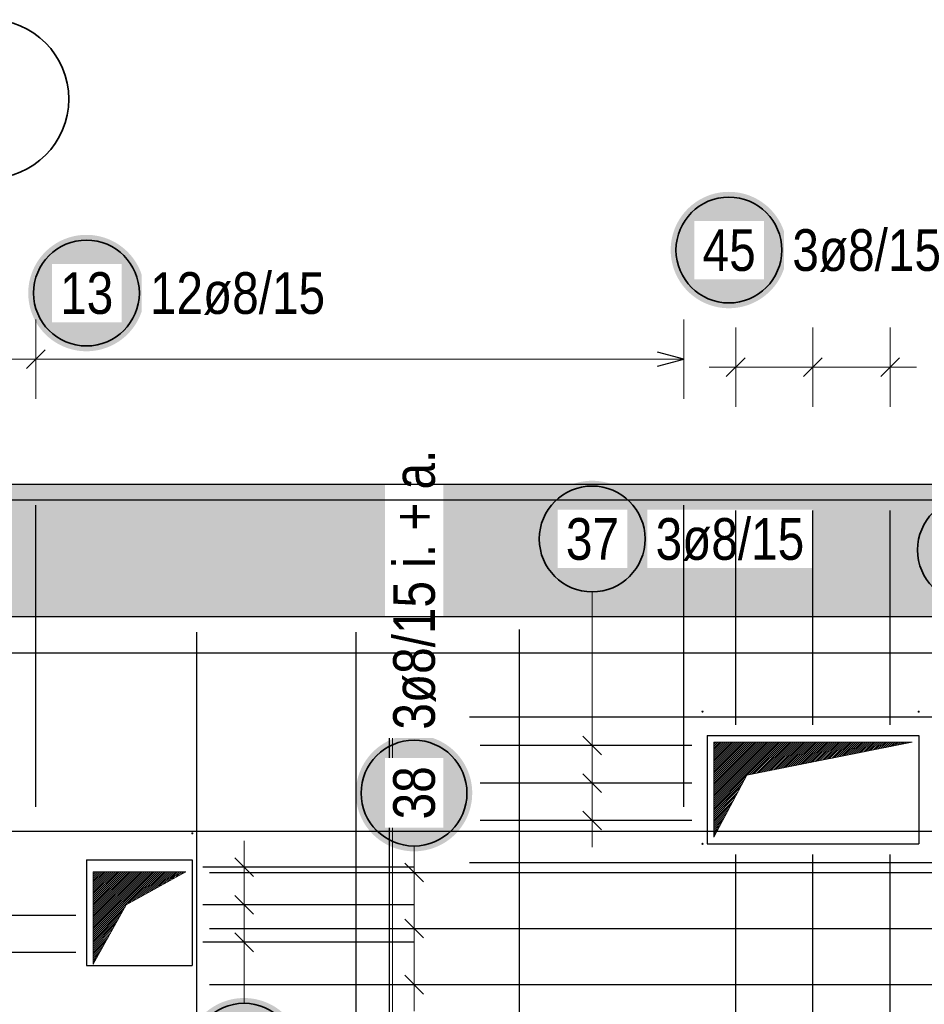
# Model space of a CAD drawing. Header units: millimetres. Extents: x -4.8 to 37.2, y -12 to 28.3.
# Tile 8 of 82: x 2.9 to 4.6, y 7.4 to 9.2. Entities that reach past the tile are written whole.
import ezdxf

# ---------------------------------------------------------------- set-up
doc = ezdxf.new("R2010")
doc.units = ezdxf.units.MM
doc.layers.add('Achsen', color=7, linetype='Continuous', lineweight=20)
doc.styles.add('Arial Narrow', font='ARIALN.TTF')
pattern_1 = [(45, (0, 0), (-0.0018384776, 0.0018384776), [])]

msp = doc.modelspace()

# ---------------------------------------------------------------- hatches: boundary and pattern name
at = {"lineweight": 25, "true_color": 0xffffff}
for points in [[(4.345315, 8.806286), (4.345248, 8.810125), (4.345047, 8.813959), (4.344713, 8.817784), (4.344245, 8.821595), (4.343644, 8.825387), (4.342911, 8.829156), (4.342048, 8.832897), (4.341054, 8.836606), (4.339931, 8.840278), (4.338681, 8.843908), (4.337305, 8.847493), (4.335805, 8.851027), (4.334182, 8.854507), (4.332439, 8.857928), (4.330578, 8.861286), (4.3286, 8.864577), (4.326509, 8.867797), (4.324307, 8.870942), (4.321996, 8.874009), (4.31958, 8.876992), (4.317061, 8.87989), (4.314442, 8.882698), (4.311728, 8.885413), (4.308919, 8.888032), (4.306022, 8.890551), (4.303038, 8.892967), (4.299971, 8.895278), (4.296826, 8.89748), (4.293606, 8.899571), (4.290315, 8.901549), (4.286957, 8.90341), (4.283536, 8.905153), (4.280056, 8.906776), (4.276522, 8.908276), (4.272937, 8.909652), (4.269307, 8.910902), (4.265635, 8.912025), (4.261927, 8.913018), (4.258185, 8.913882), (4.254416, 8.914615), (4.250624, 8.915215), (4.246813, 8.915683), (4.242988, 8.916018), (4.239154, 8.916219), (4.235315, 8.916286), (4.231476, 8.916219), (4.227642, 8.916018), (4.223817, 8.915683), (4.220006, 8.915215), (4.216214, 8.914615), (4.212445, 8.913882), (4.208704, 8.913018), (4.204995, 8.912025), (4.201323, 8.910902), (4.197693, 8.909652), (4.194108, 8.908276), (4.190574, 8.906776), (4.187094, 8.905153), (4.183673, 8.90341), (4.180315, 8.901549), (4.177024, 8.899571), (4.173804, 8.89748), (4.170659, 8.895278), (4.167592, 8.892967), (4.164608, 8.890551), (4.161711, 8.888032), (4.158903, 8.885413), (4.156188, 8.882698), (4.153569, 8.87989), (4.15105, 8.876992), (4.148634, 8.874009), (4.146323, 8.870942), (4.144121, 8.867797), (4.14203, 8.864577), (4.140052, 8.861286), (4.138191, 8.857928), (4.136448, 8.854507), (4.134825, 8.851027), (4.133325, 8.847493), (4.131949, 8.843908), (4.130699, 8.840278), (4.129576, 8.836606), (4.128583, 8.832897), (4.127719, 8.829156), (4.126986, 8.825387), (4.126386, 8.821595), (4.125918, 8.817784), (4.125583, 8.813959), (4.125382, 8.810125), (4.125315, 8.806286), (4.125382, 8.802447), (4.125583, 8.798613), (4.125918, 8.794788), (4.126386, 8.790977), (4.126986, 8.787184), (4.127719, 8.783416), (4.128583, 8.779674), (4.129576, 8.775966), (4.130699, 8.772294), (4.131949, 8.768664), (4.133325, 8.765079), (4.134825, 8.761545), (4.136448, 8.758065), (4.138191, 8.754644), (4.140052, 8.751286), (4.14203, 8.747995), (4.144121, 8.744775), (4.146323, 8.741629), (4.148634, 8.738563), (4.15105, 8.735579), (4.153569, 8.732681), (4.156188, 8.729873), (4.158903, 8.727158), (4.161711, 8.72454), (4.164608, 8.722021), (4.167592, 8.719605), (4.170659, 8.717294), (4.173804, 8.715092), (4.177024, 8.713001), (4.180315, 8.711023), (4.183673, 8.709162), (4.187094, 8.707418), (4.190574, 8.705796), (4.194108, 8.704296), (4.197693, 8.70292), (4.201323, 8.70167), (4.204995, 8.700547), (4.208704, 8.699553), (4.212445, 8.69869), (4.216214, 8.697957), (4.220006, 8.697356), (4.223817, 8.696888), (4.227642, 8.696554), (4.231476, 8.696353), (4.235315, 8.696286), (4.239154, 8.696353), (4.242988, 8.696554), (4.246813, 8.696888), (4.250624, 8.697356), (4.254416, 8.697957), (4.258185, 8.69869), (4.261927, 8.699553), (4.265635, 8.700547), (4.269307, 8.70167), (4.272937, 8.70292), (4.276522, 8.704296), (4.280056, 8.705796), (4.283536, 8.707418), (4.286957, 8.709162), (4.290315, 8.711023), (4.293606, 8.713001), (4.296826, 8.715092), (4.299971, 8.717294), (4.303038, 8.719605), (4.306022, 8.722021), (4.308919, 8.72454), (4.311728, 8.727158), (4.314442, 8.729873), (4.317061, 8.732681), (4.31958, 8.735579), (4.321996, 8.738563), (4.324307, 8.741629), (4.326509, 8.744775), (4.3286, 8.747995), (4.330578, 8.751286), (4.332439, 8.754644), (4.334182, 8.758065), (4.335805, 8.761545), (4.337305, 8.765079), (4.338681, 8.768664), (4.339931, 8.772294), (4.341054, 8.775966), (4.342048, 8.779674), (4.342911, 8.783416), (4.343644, 8.787184), (4.344245, 8.790977), (4.344713, 8.794788), (4.345047, 8.798613)], [(3.131033, 8.725), (3.130966, 8.728839), (3.130765, 8.732673), (3.130431, 8.736498), (3.129963, 8.740309), (3.129362, 8.744101), (3.128629, 8.74787), (3.127766, 8.751611), (3.126772, 8.75532), (3.125649, 8.758992), (3.124399, 8.762622), (3.123023, 8.766207), (3.121523, 8.769741), (3.119901, 8.773221), (3.118157, 8.776642), (3.116296, 8.78), (3.114318, 8.783291), (3.112227, 8.786511), (3.110025, 8.789656), (3.107714, 8.792723), (3.105298, 8.795707), (3.102779, 8.798604), (3.100161, 8.801412), (3.097446, 8.804127), (3.094638, 8.806746), (3.09174, 8.809265), (3.088756, 8.811681), (3.08569, 8.813992), (3.082544, 8.816194), (3.079324, 8.818285), (3.076033, 8.820263), (3.072675, 8.822124), (3.069254, 8.823867), (3.065774, 8.82549), (3.06224, 8.82699), (3.058655, 8.828366), (3.055025, 8.829616), (3.051353, 8.830739), (3.047645, 8.831733), (3.043903, 8.832596), (3.040134, 8.833329), (3.036342, 8.833929), (3.032531, 8.834397), (3.028706, 8.834732), (3.024872, 8.834933), (3.021033, 8.835), (3.017194, 8.834933), (3.01336, 8.834732), (3.009535, 8.834397), (3.005724, 8.833929), (3.001932, 8.833329), (2.998163, 8.832596), (2.994422, 8.831733), (2.990713, 8.830739), (2.987041, 8.829616), (2.983411, 8.828366), (2.979826, 8.82699), (2.976292, 8.82549), (2.972812, 8.823867), (2.969391, 8.822124), (2.966033, 8.820263), (2.962742, 8.818285), (2.959522, 8.816194), (2.956377, 8.813992), (2.95331, 8.811681), (2.950327, 8.809265), (2.947429, 8.806746), (2.944621, 8.804127), (2.941906, 8.801412), (2.939287, 8.798604), (2.936768, 8.795707), (2.934352, 8.792723), (2.932041, 8.789656), (2.929839, 8.786511), (2.927748, 8.783291), (2.92577, 8.78), (2.923909, 8.776642), (2.922166, 8.773221), (2.920543, 8.769741), (2.919043, 8.766207), (2.917667, 8.762622), (2.916417, 8.758992), (2.915294, 8.75532), (2.914301, 8.751611), (2.913437, 8.74787), (2.912704, 8.744101), (2.912104, 8.740309), (2.911636, 8.736498), (2.911301, 8.732673), (2.9111, 8.728839), (2.911033, 8.725), (2.9111, 8.721161), (2.911301, 8.717327), (2.911636, 8.713502), (2.912104, 8.709691), (2.912704, 8.705899), (2.913437, 8.70213), (2.914301, 8.698389), (2.915294, 8.69468), (2.916417, 8.691008), (2.917667, 8.687378), (2.919043, 8.683793), (2.920543, 8.680259), (2.922166, 8.676779), (2.923909, 8.673358), (2.92577, 8.67), (2.927748, 8.666709), (2.929839, 8.663489), (2.932041, 8.660344), (2.934352, 8.657277), (2.936768, 8.654293), (2.939287, 8.651396), (2.941906, 8.648588), (2.944621, 8.645873), (2.947429, 8.643254), (2.950327, 8.640735), (2.95331, 8.638319), (2.956377, 8.636008), (2.959522, 8.633806), (2.962742, 8.631715), (2.966033, 8.629737), (2.969391, 8.627876), (2.972812, 8.626133), (2.976292, 8.62451), (2.979826, 8.62301), (2.983411, 8.621634), (2.987041, 8.620384), (2.990713, 8.619261), (2.994422, 8.618267), (2.998163, 8.617404), (3.001932, 8.616671), (3.005724, 8.616071), (3.009535, 8.615603), (3.01336, 8.615268), (3.017194, 8.615067), (3.021033, 8.615), (3.024872, 8.615067), (3.028706, 8.615268), (3.032531, 8.615603), (3.036342, 8.616071), (3.040134, 8.616671), (3.043903, 8.617404), (3.047645, 8.618267), (3.051353, 8.619261), (3.055025, 8.620384), (3.058655, 8.621634), (3.06224, 8.62301), (3.065774, 8.62451), (3.069254, 8.626133), (3.072675, 8.627876), (3.076033, 8.629737), (3.079324, 8.631715), (3.082544, 8.633806), (3.08569, 8.636008), (3.088756, 8.638319), (3.09174, 8.640735), (3.094638, 8.643254), (3.097446, 8.645873), (3.100161, 8.648588), (3.102779, 8.651396), (3.105298, 8.654293), (3.107714, 8.657277), (3.110025, 8.660344), (3.112227, 8.663489), (3.114318, 8.666709), (3.116296, 8.67), (3.118157, 8.673358), (3.119901, 8.676779), (3.121523, 8.680259), (3.123023, 8.683793), (3.124399, 8.687378), (3.125649, 8.691008), (3.126772, 8.69468), (3.127766, 8.698389), (3.128629, 8.70213), (3.129362, 8.705899), (3.129963, 8.709691), (3.130431, 8.713502), (3.130765, 8.717327)], [(4.086901, 8.260307), (4.086834, 8.264146), (4.086633, 8.26798), (4.086298, 8.271805), (4.08583, 8.275616), (4.08523, 8.279408), (4.084497, 8.283177), (4.083633, 8.286918), (4.08264, 8.290627), (4.081517, 8.294298), (4.080267, 8.297929), (4.078891, 8.301513), (4.077391, 8.305048), (4.075768, 8.308527), (4.074025, 8.311948), (4.072164, 8.315307), (4.070186, 8.318598), (4.068095, 8.321818), (4.065893, 8.324963), (4.063582, 8.328029), (4.061166, 8.331013), (4.058647, 8.333911), (4.056028, 8.336719), (4.053313, 8.339434), (4.050505, 8.342053), (4.047608, 8.344571), (4.044624, 8.346988), (4.041557, 8.349298), (4.038412, 8.351501), (4.035192, 8.353592), (4.031901, 8.355569), (4.028543, 8.357431), (4.025122, 8.359174), (4.021642, 8.360797), (4.018108, 8.362297), (4.014523, 8.363673), (4.010893, 8.364923), (4.007221, 8.366045), (4.003512, 8.367039), (3.999771, 8.367903), (3.996002, 8.368635), (3.99221, 8.369236), (3.988399, 8.369704), (3.984574, 8.370039), (3.98074, 8.37024), (3.976901, 8.370307), (3.973062, 8.37024), (3.969228, 8.370039), (3.965403, 8.369704), (3.961592, 8.369236), (3.9578, 8.368635), (3.954031, 8.367903), (3.950289, 8.367039), (3.946581, 8.366045), (3.942909, 8.364923), (3.939279, 8.363673), (3.935694, 8.362297), (3.93216, 8.360797), (3.92868, 8.359174), (3.925259, 8.357431), (3.921901, 8.355569), (3.91861, 8.353592), (3.91539, 8.351501), (3.912245, 8.349298), (3.909178, 8.346988), (3.906194, 8.344571), (3.903297, 8.342053), (3.900488, 8.339434), (3.897774, 8.336719), (3.895155, 8.333911), (3.892636, 8.331013), (3.89022, 8.328029), (3.887909, 8.324963), (3.885707, 8.321818), (3.883616, 8.318598), (3.881638, 8.315307), (3.879777, 8.311948), (3.878034, 8.308527), (3.876411, 8.305048), (3.874911, 8.301513), (3.873535, 8.297929), (3.872285, 8.294298), (3.871162, 8.290627), (3.870168, 8.286918), (3.869305, 8.283177), (3.868572, 8.279408), (3.867971, 8.275616), (3.867503, 8.271805), (3.867169, 8.26798), (3.866968, 8.264146), (3.866901, 8.260307), (3.866968, 8.256468), (3.867169, 8.252633), (3.867503, 8.248808), (3.867971, 8.244998), (3.868572, 8.241205), (3.869305, 8.237436), (3.870168, 8.233695), (3.871162, 8.229986), (3.872285, 8.226315), (3.873535, 8.222684), (3.874911, 8.2191), (3.876411, 8.215566), (3.878034, 8.212086), (3.879777, 8.208665), (3.881638, 8.205307), (3.883616, 8.202015), (3.885707, 8.198795), (3.887909, 8.19565), (3.89022, 8.192584), (3.892636, 8.1896), (3.895155, 8.186702), (3.897774, 8.183894), (3.900488, 8.181179), (3.903297, 8.178561), (3.906194, 8.176042), (3.909178, 8.173625), (3.912245, 8.171315), (3.91539, 8.169112), (3.91861, 8.167021), (3.921901, 8.165044), (3.925259, 8.163182), (3.92868, 8.161439), (3.93216, 8.159817), (3.935694, 8.158316), (3.939279, 8.15694), (3.942909, 8.15569), (3.946581, 8.154568), (3.950289, 8.153574), (3.954031, 8.15271), (3.9578, 8.151978), (3.961592, 8.151377), (3.965403, 8.150909), (3.969228, 8.150575), (3.973062, 8.150374), (3.976901, 8.150307), (3.98074, 8.150374), (3.984574, 8.150575), (3.988399, 8.150909), (3.99221, 8.151377), (3.996002, 8.151978), (3.999771, 8.15271), (4.003512, 8.153574), (4.007221, 8.154568), (4.010893, 8.15569), (4.014523, 8.15694), (4.018108, 8.158316), (4.021642, 8.159817), (4.025122, 8.161439), (4.028543, 8.163182), (4.031901, 8.165044), (4.035192, 8.167021), (4.038412, 8.169112), (4.041557, 8.171315), (4.044624, 8.173625), (4.047608, 8.176042), (4.050505, 8.178561), (4.053313, 8.181179), (4.056028, 8.183894), (4.058647, 8.186702), (4.061166, 8.1896), (4.063582, 8.192584), (4.065893, 8.19565), (4.068095, 8.198795), (4.070186, 8.202015), (4.072164, 8.205307), (4.074025, 8.208665), (4.075768, 8.212086), (4.077391, 8.215566), (4.078891, 8.2191), (4.080267, 8.222684), (4.081517, 8.226315), (4.08264, 8.229986), (4.083633, 8.233695), (4.084497, 8.237436), (4.08523, 8.241205), (4.08583, 8.244998), (4.086298, 8.248808), (4.086633, 8.252633)], [(4.801922, 8.239456), (4.801855, 8.243295), (4.801654, 8.247129), (4.801319, 8.250954), (4.800851, 8.254765), (4.800251, 8.258557), (4.799518, 8.262326), (4.798654, 8.266067), (4.797661, 8.269776), (4.796538, 8.273448), (4.795288, 8.277078), (4.793912, 8.280662), (4.792412, 8.284197), (4.790789, 8.287676), (4.789046, 8.291098), (4.787185, 8.294456), (4.785207, 8.297747), (4.783116, 8.300967), (4.780914, 8.304112), (4.778603, 8.307178), (4.776187, 8.310162), (4.773668, 8.31306), (4.771049, 8.315868), (4.768334, 8.318583), (4.765526, 8.321202), (4.762628, 8.323721), (4.759645, 8.326137), (4.756578, 8.328448), (4.753433, 8.33065), (4.750213, 8.332741), (4.746922, 8.334718), (4.743564, 8.33658), (4.740143, 8.338323), (4.736663, 8.339946), (4.733129, 8.341446), (4.729544, 8.342822), (4.725914, 8.344072), (4.722242, 8.345194), (4.718533, 8.346188), (4.714792, 8.347052), (4.711023, 8.347785), (4.707231, 8.348385), (4.70342, 8.348853), (4.699595, 8.349188), (4.695761, 8.349389), (4.691922, 8.349456), (4.688083, 8.349389), (4.684249, 8.349188), (4.680424, 8.348853), (4.676613, 8.348385), (4.672821, 8.347785), (4.669052, 8.347052), (4.66531, 8.346188), (4.661602, 8.345194), (4.65793, 8.344072), (4.6543, 8.342822), (4.650715, 8.341446), (4.647181, 8.339946), (4.643701, 8.338323), (4.64028, 8.33658), (4.636922, 8.334718), (4.633631, 8.332741), (4.630411, 8.33065), (4.627265, 8.328448), (4.624199, 8.326137), (4.621215, 8.323721), (4.618317, 8.321202), (4.615509, 8.318583), (4.612794, 8.315868), (4.610176, 8.31306), (4.607657, 8.310162), (4.605241, 8.307178), (4.60293, 8.304112), (4.600728, 8.300967), (4.598637, 8.297747), (4.596659, 8.294456), (4.594798, 8.291098), (4.593055, 8.287676), (4.591432, 8.284197), (4.589932, 8.280662), (4.588556, 8.277078), (4.587306, 8.273448), (4.586183, 8.269776), (4.585189, 8.266067), (4.584326, 8.262326), (4.583593, 8.258557), (4.582992, 8.254765), (4.582524, 8.250954), (4.58219, 8.247129), (4.581989, 8.243295), (4.581922, 8.239456), (4.581989, 8.235617), (4.58219, 8.231782), (4.582524, 8.227958), (4.582992, 8.224147), (4.583593, 8.220354), (4.584326, 8.216585), (4.585189, 8.212844), (4.586183, 8.209136), (4.587306, 8.205464), (4.588556, 8.201833), (4.589932, 8.198249), (4.591432, 8.194715), (4.593055, 8.191235), (4.594798, 8.187814), (4.596659, 8.184456), (4.598637, 8.181165), (4.600728, 8.177944), (4.60293, 8.174799), (4.605241, 8.171733), (4.607657, 8.168749), (4.610176, 8.165851), (4.612794, 8.163043), (4.615509, 8.160328), (4.618317, 8.15771), (4.621215, 8.155191), (4.624199, 8.152774), (4.627265, 8.150464), (4.630411, 8.148262), (4.633631, 8.14617), (4.636922, 8.144193), (4.64028, 8.142331), (4.643701, 8.140588), (4.647181, 8.138966), (4.650715, 8.137465), (4.6543, 8.136089), (4.65793, 8.134839), (4.661602, 8.133717), (4.66531, 8.132723), (4.669052, 8.131859), (4.672821, 8.131127), (4.676613, 8.130526), (4.680424, 8.130058), (4.684249, 8.129724), (4.688083, 8.129523), (4.691922, 8.129456), (4.695761, 8.129523), (4.699595, 8.129724), (4.70342, 8.130058), (4.707231, 8.130526), (4.711023, 8.131127), (4.714792, 8.131859), (4.718533, 8.132723), (4.722242, 8.133717), (4.725914, 8.134839), (4.729544, 8.136089), (4.733129, 8.137465), (4.736663, 8.138966), (4.740143, 8.140588), (4.743564, 8.142331), (4.746922, 8.144193), (4.750213, 8.14617), (4.753433, 8.148262), (4.756578, 8.150464), (4.759645, 8.152774), (4.762628, 8.155191), (4.765526, 8.15771), (4.768334, 8.160328), (4.771049, 8.163043), (4.773668, 8.165851), (4.776187, 8.168749), (4.778603, 8.171733), (4.780914, 8.174799), (4.783116, 8.177944), (4.785207, 8.181165), (4.787185, 8.184456), (4.789046, 8.187814), (4.790789, 8.191235), (4.792412, 8.194715), (4.793912, 8.198249), (4.795288, 8.201833), (4.796538, 8.205464), (4.797661, 8.209136), (4.798654, 8.212844), (4.799518, 8.216585), (4.800251, 8.220354), (4.800851, 8.224147), (4.801319, 8.227958), (4.801654, 8.231782)], [(3.750206, 7.779981), (3.750139, 7.783819), (3.749939, 7.787654), (3.749604, 7.791479), (3.749136, 7.79529), (3.748535, 7.799082), (3.747803, 7.802851), (3.746939, 7.806592), (3.745945, 7.810301), (3.744823, 7.813972), (3.743573, 7.817603), (3.742197, 7.821187), (3.740696, 7.824722), (3.739074, 7.828201), (3.737331, 7.831622), (3.735469, 7.834981), (3.733492, 7.838272), (3.731401, 7.841492), (3.729198, 7.844637), (3.726888, 7.847703), (3.724471, 7.850687), (3.721952, 7.853585), (3.719334, 7.856393), (3.716619, 7.859108), (3.713811, 7.861726), (3.710913, 7.864245), (3.707929, 7.866662), (3.704863, 7.868972), (3.701718, 7.871175), (3.698498, 7.873266), (3.695206, 7.875243), (3.691848, 7.877105), (3.688427, 7.878848), (3.684948, 7.880471), (3.681413, 7.881971), (3.677829, 7.883347), (3.674198, 7.884597), (3.670527, 7.885719), (3.666818, 7.886713), (3.663077, 7.887577), (3.659308, 7.888309), (3.655516, 7.88891), (3.651705, 7.889378), (3.64788, 7.889713), (3.644045, 7.889914), (3.640206, 7.889981), (3.636368, 7.889914), (3.632533, 7.889713), (3.628708, 7.889378), (3.624897, 7.88891), (3.621105, 7.888309), (3.617336, 7.887577), (3.613595, 7.886713), (3.609886, 7.885719), (3.606215, 7.884597), (3.602584, 7.883347), (3.599, 7.881971), (3.595465, 7.880471), (3.591986, 7.878848), (3.588565, 7.877105), (3.585206, 7.875243), (3.581915, 7.873266), (3.578695, 7.871175), (3.57555, 7.868972), (3.572484, 7.866662), (3.5695, 7.864245), (3.566602, 7.861726), (3.563794, 7.859108), (3.561079, 7.856393), (3.558461, 7.853585), (3.555942, 7.850687), (3.553525, 7.847703), (3.551215, 7.844637), (3.549012, 7.841492), (3.546921, 7.838272), (3.544944, 7.834981), (3.543082, 7.831622), (3.541339, 7.828201), (3.539716, 7.824722), (3.538216, 7.821187), (3.53684, 7.817603), (3.53559, 7.813972), (3.534468, 7.810301), (3.533474, 7.806592), (3.53261, 7.802851), (3.531878, 7.799082), (3.531277, 7.79529), (3.530809, 7.791479), (3.530474, 7.787654), (3.530273, 7.783819), (3.530206, 7.779981), (3.530273, 7.776142), (3.530474, 7.772307), (3.530809, 7.768482), (3.531277, 7.764671), (3.531878, 7.760879), (3.53261, 7.75711), (3.533474, 7.753369), (3.534468, 7.74966), (3.53559, 7.745989), (3.53684, 7.742358), (3.538216, 7.738774), (3.539716, 7.73524), (3.541339, 7.73176), (3.543082, 7.728339), (3.544944, 7.724981), (3.546921, 7.721689), (3.549012, 7.718469), (3.551215, 7.715324), (3.553525, 7.712258), (3.555942, 7.709274), (3.558461, 7.706376), (3.561079, 7.703568), (3.563794, 7.700853), (3.566602, 7.698235), (3.5695, 7.695716), (3.572484, 7.693299), (3.57555, 7.690989), (3.578695, 7.688786), (3.581915, 7.686695), (3.585206, 7.684718), (3.588565, 7.682856), (3.591986, 7.681113), (3.595465, 7.679491), (3.599, 7.67799), (3.602584, 7.676614), (3.606215, 7.675364), (3.609886, 7.674242), (3.613595, 7.673248), (3.617336, 7.672384), (3.621105, 7.671652), (3.624897, 7.671051), (3.628708, 7.670583), (3.632533, 7.670248), (3.636368, 7.670048), (3.640206, 7.669981), (3.644045, 7.670048), (3.64788, 7.670248), (3.651705, 7.670583), (3.655516, 7.671051), (3.659308, 7.671652), (3.663077, 7.672384), (3.666818, 7.673248), (3.670527, 7.674242), (3.674198, 7.675364), (3.677829, 7.676614), (3.681413, 7.67799), (3.684948, 7.679491), (3.688427, 7.681113), (3.691848, 7.682856), (3.695206, 7.684718), (3.698498, 7.686695), (3.701718, 7.688786), (3.704863, 7.690989), (3.707929, 7.693299), (3.710913, 7.695716), (3.713811, 7.698235), (3.716619, 7.700853), (3.719334, 7.703568), (3.721952, 7.706376), (3.724471, 7.709274), (3.726888, 7.712258), (3.729198, 7.715324), (3.731401, 7.718469), (3.733492, 7.721689), (3.735469, 7.724981), (3.737331, 7.728339), (3.739074, 7.73176), (3.740696, 7.73524), (3.742197, 7.738774), (3.743573, 7.742358), (3.744823, 7.745989), (3.745945, 7.74966), (3.746939, 7.753369), (3.747803, 7.75711), (3.748535, 7.760879), (3.749136, 7.764671), (3.749604, 7.768482), (3.749939, 7.772307)], [(3.42892, 7.282746), (3.428853, 7.286585), (3.428652, 7.290419), (3.428318, 7.294244), (3.42785, 7.298055), (3.427249, 7.301847), (3.426517, 7.305616), (3.425653, 7.309357), (3.424659, 7.313066), (3.423537, 7.316738), (3.422286, 7.320368), (3.420911, 7.323953), (3.41941, 7.327487), (3.417788, 7.330967), (3.416045, 7.334388), (3.414183, 7.337746), (3.412206, 7.341037), (3.410114, 7.344257), (3.407912, 7.347402), (3.405601, 7.350469), (3.403185, 7.353453), (3.400666, 7.35635), (3.398048, 7.359158), (3.395333, 7.361873), (3.392525, 7.364492), (3.389627, 7.367011), (3.386643, 7.369427), (3.383577, 7.371738), (3.380432, 7.37394), (3.377211, 7.376031), (3.37392, 7.378009), (3.370562, 7.37987), (3.367141, 7.381613), (3.363661, 7.383236), (3.360127, 7.384736), (3.356543, 7.386112), (3.352912, 7.387362), (3.34924, 7.388485), (3.345532, 7.389479), (3.341791, 7.390342), (3.338022, 7.391075), (3.334229, 7.391676), (3.330418, 7.392143), (3.326594, 7.392478), (3.322759, 7.392679), (3.31892, 7.392746), (3.315081, 7.392679), (3.311247, 7.392478), (3.307422, 7.392143), (3.303611, 7.391676), (3.299819, 7.391075), (3.29605, 7.390342), (3.292309, 7.389479), (3.2886, 7.388485), (3.284928, 7.387362), (3.281298, 7.386112), (3.277714, 7.384736), (3.274179, 7.383236), (3.270699, 7.381613), (3.267278, 7.37987), (3.26392, 7.378009), (3.260629, 7.376031), (3.257409, 7.37394), (3.254264, 7.371738), (3.251198, 7.369427), (3.248214, 7.367011), (3.245316, 7.364492), (3.242508, 7.361873), (3.239793, 7.359158), (3.237174, 7.35635), (3.234655, 7.353453), (3.232239, 7.350469), (3.229928, 7.347402), (3.227726, 7.344257), (3.225635, 7.341037), (3.223658, 7.337746), (3.221796, 7.334388), (3.220053, 7.330967), (3.21843, 7.327487), (3.21693, 7.323953), (3.215554, 7.320368), (3.214304, 7.316738), (3.213182, 7.313066), (3.212188, 7.309357), (3.211324, 7.305616), (3.210591, 7.301847), (3.209991, 7.298055), (3.209523, 7.294244), (3.209188, 7.290419), (3.208987, 7.286585), (3.20892, 7.282746), (3.208987, 7.278907), (3.209188, 7.275073), (3.209523, 7.271248), (3.209991, 7.267437), (3.210591, 7.263645), (3.211324, 7.259876), (3.212188, 7.256135), (3.213182, 7.252426), (3.214304, 7.248754), (3.215554, 7.245124), (3.21693, 7.241539), (3.21843, 7.238005), (3.220053, 7.234525), (3.221796, 7.231104), (3.223658, 7.227746), (3.225635, 7.224455), (3.227726, 7.221235), (3.229928, 7.21809), (3.232239, 7.215023), (3.234655, 7.212039), (3.237174, 7.209142), (3.239793, 7.206334), (3.242508, 7.203619), (3.245316, 7.201), (3.248214, 7.198481), (3.251198, 7.196065), (3.254264, 7.193754), (3.257409, 7.191552), (3.260629, 7.189461), (3.26392, 7.187483), (3.267278, 7.185622), (3.270699, 7.183879), (3.274179, 7.182256), (3.277714, 7.180756), (3.281298, 7.17938), (3.284928, 7.17813), (3.2886, 7.177007), (3.292309, 7.176014), (3.29605, 7.17515), (3.299819, 7.174417), (3.303611, 7.173817), (3.307422, 7.173349), (3.311247, 7.173014), (3.315081, 7.172813), (3.31892, 7.172746), (3.322759, 7.172813), (3.326594, 7.173014), (3.330418, 7.173349), (3.334229, 7.173817), (3.338022, 7.174417), (3.341791, 7.17515), (3.345532, 7.176014), (3.34924, 7.177007), (3.352912, 7.17813), (3.356543, 7.17938), (3.360127, 7.180756), (3.363661, 7.182256), (3.367141, 7.183879), (3.370562, 7.185622), (3.37392, 7.187483), (3.377211, 7.189461), (3.380432, 7.191552), (3.383577, 7.193754), (3.386643, 7.196065), (3.389627, 7.198481), (3.392525, 7.201), (3.395333, 7.203619), (3.398048, 7.206334), (3.400666, 7.209142), (3.403185, 7.212039), (3.405601, 7.215023), (3.407912, 7.21809), (3.410114, 7.221235), (3.412206, 7.224455), (3.414183, 7.227746), (3.416045, 7.231104), (3.417788, 7.234525), (3.41941, 7.238005), (3.420911, 7.241539), (3.422286, 7.245124), (3.423537, 7.248754), (3.424659, 7.252426), (3.425653, 7.256135), (3.426517, 7.259876), (3.427249, 7.263645), (3.42785, 7.267437), (3.428318, 7.271248), (3.428652, 7.275073)]]:
    msp.add_hatch(color=7, dxfattribs=at).paths.add_polyline_path(points)
at = {"lineweight": 13, "true_color": 0xd7ffd7}
msp.add_hatch(color=254, dxfattribs=at).paths.add_polyline_path([(8.56132, 8.113985), (8.56132, 8.363985), (1.484738, 8.363985), (1.484738, 8.113985)])
at = {"lineweight": 13}
h = msp.add_hatch(dxfattribs=at)
h.set_pattern_fill('Mau', color=6, scale=0.01, angle=45, style=0, pattern_type=2)
h.set_pattern_definition(pattern_1)
h.paths.add_polyline_path([(4.206622, 7.696485), (4.269122, 7.813985), (4.581622, 7.876485), (4.206622, 7.876485)])
h = msp.add_hatch(dxfattribs=at)
h.set_pattern_fill('Mau', color=6, scale=0.01, angle=45, style=0, pattern_type=2)
h.set_pattern_definition(pattern_1)
h.paths.add_polyline_path([(3.033621, 7.456485), (3.096121, 7.568985), (3.208621, 7.631485), (3.033621, 7.631485)])

# ---------------------------------------------------------------- linework, layer by layer
at = {"color": 5, "linetype": 'Continuous', "lineweight": 18}
for p, q in [((2.925497, 8.675), (2.925497, 8.525)), ((4.150121, 8.525), (4.150121, 8.675)), ((4.248122, 8.66), (4.248122, 8.51)), ((4.394122, 8.66), (4.394122, 8.51)), ((4.540122, 8.66), (4.540122, 8.51)), ((2.466263, 8.6), (4.150121, 8.6)), ((4.198122, 8.585), (4.590122, 8.585)), ((3.976901, 8.160307), (3.976901, 7.91997)), ((3.976901, 7.677985), (3.976901, 7.91997)), ((3.901901, 7.86997), (4.051901, 7.86997)), ((3.901901, 7.798978), (4.051901, 7.798978)), ((3.901901, 7.727985), (4.051901, 7.727985)), ((3.31892, 7.447985), (3.31892, 7.68997)), ((3.640206, 7.679981), (3.640206, 7.67995)), ((3.640206, 7.67995), (3.640206, 7.367985)), ((3.24392, 7.63997), (3.39392, 7.63997)), ((3.715206, 7.62995), (3.565206, 7.62995)), ((3.24392, 7.568978), (3.39392, 7.568978)), ((3.715206, 7.523968), (3.565206, 7.523968)), ((3.24392, 7.497985), (3.39392, 7.497985)), ((3.31892, 7.382746), (3.31892, 7.447985)), ((3.715206, 7.417985), (3.565206, 7.417985))]:
    msp.add_line(p, q, dxfattribs=at)
at = {"color": 3, "linetype": 'Continuous', "lineweight": 25}
for p, q in [((2.943175, 8.617678), (2.90782, 8.582322)), ((4.150121, 8.6), (4.100121, 8.613397)), ((4.100121, 8.586603), (4.150121, 8.6)), ((4.2658, 8.602678), (4.230445, 8.567322)), ((4.4118, 8.602678), (4.376445, 8.567322)), ((4.5578, 8.602678), (4.522445, 8.567322)), ((2.925497, 7.753985), (2.925497, 8.323985)), ((4.540122, 7.908985), (4.540122, 8.313985)), ((3.593723, 5.183991), (3.593723, 8.283991)), ((3.229448, 5.183987), (3.229448, 8.083987)), ((3.530723, 5.183985), (3.530723, 8.083985)), ((3.83919, 8.088985), (3.83919, 7.338985)), ((3.745061, 7.924024), (5.095061, 7.924024)), ((3.959223, 7.887648), (3.994579, 7.852293)), ((4.194122, 7.888985), (4.594122, 7.888985)), ((4.194122, 7.888985), (4.194122, 7.683985)), ((4.594122, 7.888985), (4.594122, 7.683985)), ((4.165324, 7.86997), (3.765324, 7.86997)), ((3.959223, 7.816655), (3.994579, 7.7813)), ((4.165324, 7.798978), (3.765324, 7.798978)), ((3.959223, 7.745662), (3.994579, 7.710307)), ((4.165324, 7.727985), (3.765324, 7.727985)), ((2.432263, 7.707985), (7.982168, 7.707985)), ((4.194122, 7.683985), (4.594122, 7.683985)), ((3.021121, 7.653985), (3.221121, 7.653985)), ((3.021121, 7.653985), (3.021121, 7.453985)), ((3.221121, 7.653985), (3.221121, 7.453985)), ((3.301243, 7.657648), (3.336598, 7.622293)), ((3.657884, 7.612272), (3.622529, 7.647628)), ((3.745061, 7.648832), (5.095061, 7.648832)), ((4.248122, 7.338985), (4.248122, 7.663985)), ((4.394122, 7.338985), (4.394122, 7.663985)), ((4.540122, 7.338985), (4.540122, 7.663985)), ((3.641121, 7.63997), (3.241121, 7.63997)), ((3.253423, 7.62995), (5.353423, 7.62995)), ((3.301243, 7.586655), (3.336598, 7.5513)), ((3.641121, 7.568978), (3.241121, 7.568978)), ((3.001121, 7.548985), (2.192263, 7.548985)), ((3.657884, 7.50629), (3.622529, 7.541645)), ((3.253423, 7.523968), (5.353423, 7.523968)), ((3.301243, 7.515662), (3.336598, 7.480307)), ((3.641121, 7.497985), (3.241121, 7.497985)), ((3.001121, 7.478985), (2.192263, 7.478985)), ((3.021121, 7.453985), (3.221121, 7.453985)), ((3.657884, 7.400307), (3.622529, 7.435663)), ((3.253423, 7.417985), (5.353423, 7.417985))]:
    msp.add_line(p, q, dxfattribs=at)
at = {"color": 9, "linetype": 'Continuous', "lineweight": 0}
msp.add_line((3.599723, 8.083985), (3.599723, 5.183985), dxfattribs=at)
at = {"color": 6, "linetype": 'Continuous', "lineweight": 13}
for p, q in [((4.206622, 7.696485), (4.206622, 7.876485)), ((4.206622, 7.876485), (4.581622, 7.876485)), ((4.269122, 7.813985), (4.581622, 7.876485)), ((4.206622, 7.696485), (4.269122, 7.813985)), ((3.033621, 7.456485), (3.033621, 7.631485)), ((3.033621, 7.631485), (3.208621, 7.631485)), ((3.096121, 7.568985), (3.208621, 7.631485)), ((3.033621, 7.456485), (3.096121, 7.568985))]:
    msp.add_line(p, q, dxfattribs=at)
at = {"color": 2, "linetype": 'Continuous', "lineweight": 35}
for centre in [(4.235315, 8.806286), (3.021033, 8.725), (3.976901, 8.260307), (4.691922, 8.239456), (3.640206, 7.779981), (3.31892, 7.282746)]:
    msp.add_circle(centre, 0.1, dxfattribs=at)
at = {"color": 9, "linetype": 'Continuous', "lineweight": 0}
for centre in [(3.634723, 8.113985), (4.185324, 7.933985), (4.594122, 7.933985), (3.221121, 7.703985), (4.185324, 7.683985)]:
    msp.add_circle(centre, 0.00111, dxfattribs=at)
at = {"layer": 'Achsen', "color": 2, "linetype": 'Continuous', "lineweight": 35}
msp.add_circle((2.83768, 9.091597), 0.15, dxfattribs=at)

# ---------------------------------------------------------------- texts
at = {"color": 2, "lineweight": 35, "char_height": 0.07875, "attachment_point": 1, "line_spacing_factor": 0.9, "style": 'Arial Narrow', "bg_fill": 3, "box_fill_scale": 1.2, "bg_fill_color": 256, "bg_fill_true_color": 13158600, "bg_fill_transparency": 0}
for s, insert in [('3ø8/15', (4.355315, 8.845661)), ('12ø8/15', (3.141033, 8.764375))]:
    msp.add_mtext(s, dxfattribs=dict(at, insert=insert))

# ---------------------------------------------------------------- next in the draw order: texts
for s, insert in [('45', (4.185703, 8.845661)), ('13', (2.971421, 8.764375)), ('37', (3.927288, 8.299682)), ('3ø8/15', (4.096901, 8.299682))]:
    msp.add_mtext(s, dxfattribs=dict(at, insert=insert))
at = {"color": 2, "lineweight": 35, "char_height": 0.07875, "attachment_point": 1, "rotation": 90, "line_spacing_factor": 0.9, "style": 'Arial Narrow', "bg_fill": 3, "box_fill_scale": 1.2, "bg_fill_color": 256, "bg_fill_true_color": 13158600, "bg_fill_transparency": 0}
for s, insert in [('3ø8/15 i. + a.', (3.600831, 7.899981)), ('38', (3.600831, 7.730368))]:
    msp.add_mtext(s, dxfattribs=dict(at, insert=insert))

# ---------------------------------------------------------------- next in the draw order: linework, layer by layer
at = {"color": 3, "linetype": 'Continuous', "lineweight": 25}
for p, q in [((1.484738, 8.363985), (8.56132, 8.363985)), ((1.73132, 8.333985), (8.53132, 8.333985)), ((4.150121, 7.753985), (4.150121, 8.323985)), ((4.248122, 7.908985), (4.248122, 8.313985)), ((4.394122, 7.908985), (4.394122, 8.313985)), ((1.484738, 8.113985), (7.972168, 8.113985)), ((2.432263, 8.044991), (7.982168, 8.044991))]:
    msp.add_line(p, q, dxfattribs=at)

doc.saveas('drawing.dxf')
